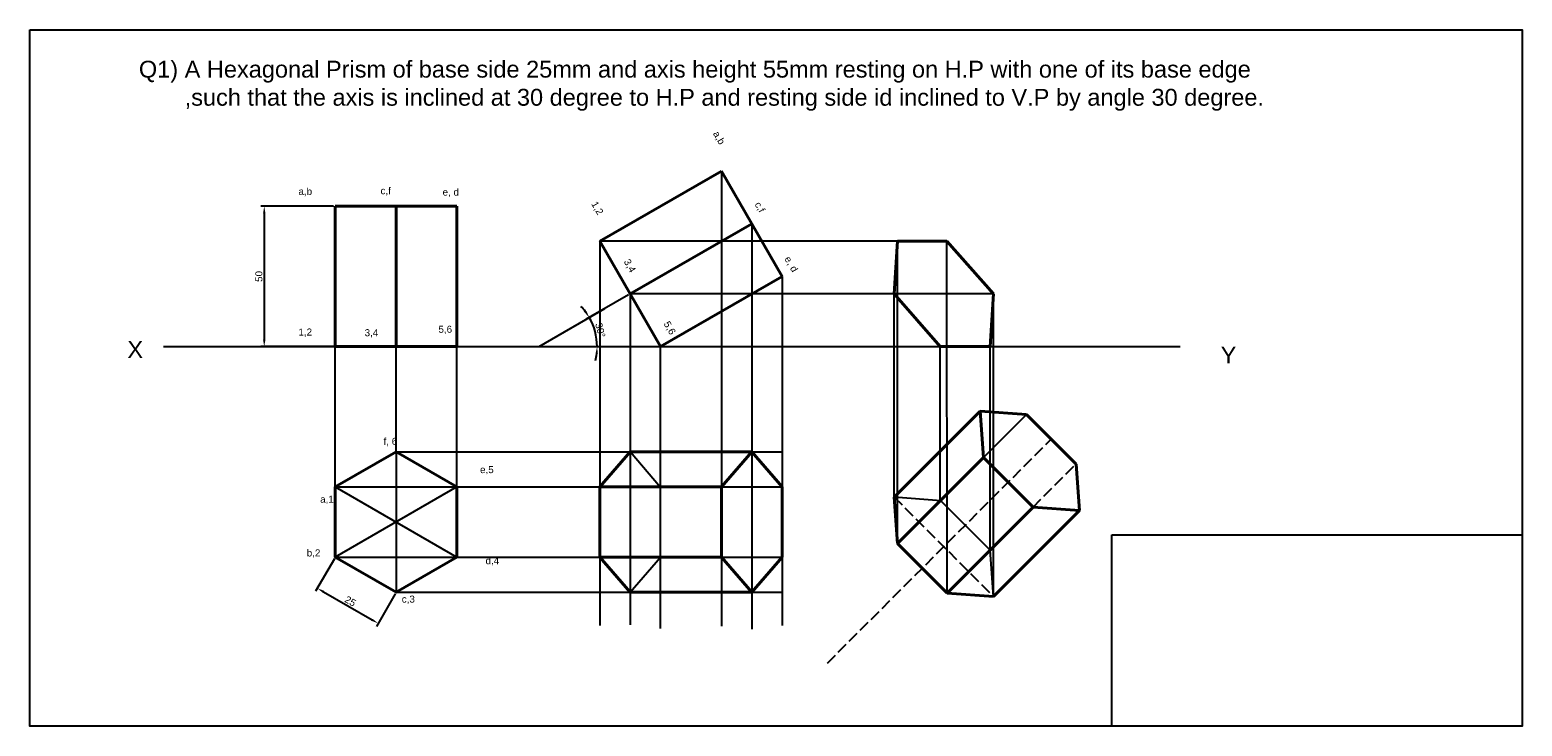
# Model space of a CAD drawing. Header units: millimetres. Extents: x -208 to 324, y 15 to 262.
import ezdxf

# ---------------------------------------------------------------- set-up
doc = ezdxf.new("R2010")
doc.units = ezdxf.units.MM
doc.linetypes.add('JIS_02_4.0', pattern=[5.5, 4, -1.5])
doc.styles.get("Standard").update_dxf_attribs({"font": 'arial.ttf'})
doc.dimstyles.new('ISO-25', dxfattribs={"dimtxt": 2.5, "dimasz": 2.5, "dimexe": 1.25, "dimexo": 0.625, "dimtad": 1, "dimtxsty": 'Standard', "dimcen": 2.5, "dimadec": 0, "dimazin": 0, "dimtfac": 1, "dimtmove": 0, "dimatfit": 3, "dimfxl": 1, "dimarcsym": 0})

# ---------------------------------------------------------------- blocks, each defined once
blk = doc.blocks.new('*D1')
at = {"color": 0, "lineweight": -2, "transparency": 16777216}
blk.add_line((5.3, 168.12), (-9.77, 159.41), dxfattribs=at)
for start, end in [(36.9197, 43.8394), (0, 30), (346.1606, 353.0803)]:
    blk.add_arc((-26.63, 149.68), 20.71, start, end, dxfattribs=at)
at = {"color": 0, "lineweight": -3, "transparency": 16777216}
for points in [[(-9.72, 162.36), (-10.42, 161.9), (-8.69, 160.04)], [(-6.48, 147.21), (-5.65, 147.16), (-5.92, 149.68)]]:
    blk.add_solid(points, dxfattribs=at)
at = {"layer": 'Defpoints', "color": 0, "lineweight": -3, "transparency": 16777216}
for p in [(49.15, 193.43), (5.85, 168.43), (-160.28, 149.68), (-6.23, 153.28), (201.68, 149.68)]:
    blk.add_point(p, dxfattribs=at)
at = {"color": 0, "transparency": 16777216, "insert": (-4.79, 155.54), "char_height": 2.5, "attachment_point": 5, "rotation": 285}
blk.add_mtext('30°', dxfattribs=at)
blk = doc.blocks.new('*D3')
at = {"color": 0, "lineweight": -2, "transparency": 16777216}
for p, q in [((-99.48, 74.19), (-106.18, 62.57)), ((-103.39, 62.41), (-86.07, 52.41)), ((-77.83, 61.69), (-84.53, 50.07))]:
    blk.add_line(p, q, dxfattribs=at)
at = {"color": 0, "lineweight": -3, "transparency": 16777216}
for points in [[(-103.18, 62.77), (-103.6, 62.05), (-105.56, 63.66)], [(-85.86, 52.77), (-86.28, 52.05), (-83.91, 51.16)]]:
    blk.add_solid(points, dxfattribs=at)
at = {"layer": 'Defpoints', "color": 0, "lineweight": -3, "transparency": 16777216}
for p in [(-99.17, 74.73), (-77.51, 62.23), (-83.91, 51.16)]:
    blk.add_point(p, dxfattribs=at)
at = {"color": 0, "lineweight": -3, "transparency": 16777216, "insert": (-93.78, 59.05), "char_height": 2.5, "attachment_point": 5, "rotation": 330}
blk.add_mtext('25', dxfattribs=at)
blk = doc.blocks.new('*D4')
at = {"color": 0, "lineweight": -2, "transparency": 16777216}
for p, q in [((-99.79, 199.68), (-125.71, 199.68)), ((-124.46, 197.18), (-124.46, 152.18)), ((-99.79, 149.68), (-125.71, 149.68))]:
    blk.add_line(p, q, dxfattribs=at)
at = {"color": 0, "lineweight": -3, "transparency": 16777216}
for points in [[(-124.88, 197.18), (-124.04, 197.18), (-124.46, 199.68)], [(-124.88, 152.18), (-124.04, 152.18), (-124.46, 149.68)]]:
    blk.add_solid(points, dxfattribs=at)
at = {"layer": 'Defpoints', "color": 0, "lineweight": -3, "transparency": 16777216}
for p in [(-99.17, 199.68), (-124.46, 149.68), (-99.17, 149.68)]:
    blk.add_point(p, dxfattribs=at)
at = {"color": 0, "lineweight": -3, "transparency": 16777216, "insert": (-126.36, 174.68), "char_height": 2.5, "attachment_point": 5, "rotation": 90}
blk.add_mtext('50', dxfattribs=at)

msp = doc.modelspace()

# ---------------------------------------------------------------- linework, layer by layer
at = {"color": 1, "lineweight": 40}
for p, q in [((-4.979, 187.183), (38.322, 212.183)), ((38.322, 212.183), (59.972, 174.683)), ((-99.166, 149.683), (-99.166, 199.683)), ((-99.166, 199.683), (-55.864, 199.683)), ((-77.515, 149.683), (-77.515, 199.683)), ((-55.864, 149.683), (-55.864, 199.683)), ((5.846, 168.433), (49.147, 193.433)), ((-4.979, 187.183), (16.671, 149.683)), ((99.835, 168.433), (101.019, 187.183)), ((101.019, 187.183), (118.649, 187.183)), ((118.649, 187.183), (135.191, 168.433)), ((16.671, 149.683), (59.972, 174.683)), ((116.212, 149.683), (99.835, 168.433)), ((135.191, 168.433), (134.006, 149.683)), ((-99.166, 149.683), (-55.864, 149.683)), ((134.006, 149.683), (116.212, 149.683)), ((99.835, 96.134), (130.454, 126.753)), ((146.947, 125.569), (130.454, 126.753)), ((130.454, 126.753), (131.638, 110.259)), ((164.625, 107.891), (146.947, 125.569)), ((5.846, 112.227), (-4.979, 99.727)), ((5.846, 112.227), (49.147, 112.227)), ((49.147, 112.227), (38.322, 99.727)), ((59.972, 99.727), (49.147, 112.227)), ((101.019, 79.641), (131.638, 110.259)), ((131.638, 110.259), (149.316, 92.582)), ((165.809, 91.397), (164.625, 107.891)), ((-4.979, 99.727), (-4.979, 74.727)), ((-4.979, 99.727), (38.322, 99.727)), ((38.322, 99.727), (38.322, 74.727)), ((59.972, 74.727), (59.972, 99.727)), ((99.835, 96.134), (101.019, 79.641)), ((118.697, 61.963), (149.316, 92.582)), ((135.191, 60.779), (165.809, 91.397)), ((149.316, 92.582), (165.809, 91.397)), ((-4.979, 74.727), (5.846, 62.227)), ((-4.979, 74.727), (38.322, 74.727)), ((38.322, 74.727), (49.147, 62.227)), ((49.147, 62.227), (59.972, 74.727)), ((101.019, 79.641), (118.697, 61.963)), ((5.846, 62.227), (49.147, 62.227)), ((118.697, 61.963), (135.191, 60.779))]:
    msp.add_line(p, q, dxfattribs=at)
at = {"color": 2}
for p, q in [((38.322, 212.183), (38.322, 50.121)), ((49.147, 193.433), (49.147, 49.139)), ((-4.979, 187.183), (-4.979, 50.367)), ((101.019, 187.183), (-4.979, 187.183)), ((101.019, 79.641), (101.019, 187.183)), ((118.697, 61.963), (118.649, 187.183)), ((59.972, 174.683), (59.972, 50.367)), ((5.846, 168.433), (5.846, 50.613)), ((135.191, 168.433), (5.846, 168.433)), ((99.835, 96.134), (99.835, 168.433)), ((135.191, 60.779), (135.191, 168.433)), ((-99.166, 99.727), (-99.166, 149.683)), ((-77.515, 112.227), (-77.515, 149.683)), ((-55.864, 99.727), (-55.864, 149.683)), ((16.671, 49.384), (16.671, 149.683)), ((116.212, 94.833), (116.212, 149.683)), ((134.006, 77.272), (134.006, 149.683)), ((-77.515, 112.227), (59.972, 112.227)), ((-99.166, 99.727), (59.972, 99.727)), ((-99.166, 74.727), (59.972, 74.727)), ((-77.515, 62.227), (59.972, 62.227))]:
    msp.add_line(p, q, dxfattribs=at)
for p, q in [((101.019, 187.183), (118.649, 187.183)), ((-26.594, 149.683), (-3.134, 163.249)), ((-160.284, 149.683), (201.676, 149.683)), ((-77.515, 112.227), (-77.515, 62.227)), ((-99.166, 99.727), (-55.864, 74.727)), ((-55.864, 99.727), (-99.166, 74.727))]:
    msp.add_line(p, q)
at = {"lineweight": 25}
for p, q in [((131.638, 110.259), (146.947, 125.569)), ((16.671, 99.534), (5.846, 112.227)), ((16.671, 74.727), (16.671, 99.534)), ((38.322, 99.727), (59.972, 99.727)), ((116.465, 94.813), (99.835, 96.134)), ((134.006, 77.272), (116.465, 94.813)), ((5.846, 62.227), (16.671, 74.727)), ((135.191, 60.779), (134.006, 77.272))]:
    msp.add_line(p, q, dxfattribs=at)
at = {"linetype": 'JIS_02_4.0'}
for p, q in [((76.091, 37.035), (155.786, 116.73)), ((99.835, 96.134), (135.191, 60.779))]:
    msp.add_line(p, q, dxfattribs=at)
at = {"linetype": 'JIS_02_4.0', "lineweight": 25}
for p, q in [((149.316, 92.582), (164.625, 107.891)), ((38.322, 74.727), (59.972, 74.727))]:
    msp.add_line(p, q, dxfattribs=at)
at = {"lineweight": -3}
for points in [[(-207.935, 262.474), (323.506, 262.474), (323.506, 14.561), (-207.935, 14.561)], [(177.394, 82.659), (323.506, 82.659), (323.506, 14.561), (177.394, 14.561)]]:
    msp.add_lwpolyline(points, close=True, dxfattribs=at)
at = {"color": 1, "lineweight": 40}
msp.add_lwpolyline([(-99.166, 99.727), (-99.166, 74.727), (-77.515, 62.227), (-55.864, 74.727), (-55.864, 99.727), (-77.515, 112.227)], close=True, dxfattribs=at)

# ---------------------------------------------------------------- texts
at = {"lineweight": -3, "char_height": 6, "attachment_point": 1}
for s, width, heights, insert in [('Q1) A Hexagonal Prism of base side 25mm and axis height 55mm resting on H.P with one of its base edge\\P       ,such that the axis is inclined at 30 degree to H.P and resting side id inclined to V.P by angle 30 degree.', 482.91618, [66.754], (-169.1, 251.469)), ('\\pxt0;X', 67.26532, [0], (-173.202, 151.641)), ('Y', 82.85662, [0], (216.135, 149.683))]:
    msp.add_mtext_dynamic_manual_height_columns(s, width=width, gutter_width=12.5, heights=heights, dxfattribs=dict(at, insert=insert))
at = {"color": 4, "char_height": 2.5, "attachment_point": 1, "rotation": 300}
for s, width, insert in [('a,b', 13.11173, (37.411, 226.798)), ('1,2 ', 13.11173, (-5.946, 201.765)), ('c,f', 11.54396, (52.238, 201.608)), ('3,4 ', 11.18321, (5.631, 181.223)), ('e, d', 14.49136, (62.866, 182.219)), ('5,6', 6.55291, (19.834, 159.076))]:
    msp.add_mtext_dynamic_manual_height_columns(s, width=width, gutter_width=12.5, heights=[0], dxfattribs=dict(at, insert=insert))
at = {"color": 4, "char_height": 2.5, "attachment_point": 1}
for s, width, insert in [('a,b', 13.11173, (-112.277, 206.202)), ('c,f', 11.54396, (-83.049, 206.448)), ('e, d', 14.49136, (-60.944, 205.957)), ('1,2 ', 13.11173, (-112.277, 156.137)), ('3,4 ', 11.18321, (-88.698, 155.892)), ('5,6', 6.55291, (-62.417, 157.119)), ('f, 6', 13.28045, (-81.979, 117.211)), ('e,5', 14.84286, (-47.606, 107.142)), ('a,1', 8.98383, (-104.551, 96.617)), ('b,2', 12.92908, (-109.321, 77.481)), ('d,4', 12.88985, (-45.653, 74.727)), ('c,3', 9.53838, (-75.479, 61.052))]:
    msp.add_mtext_dynamic_manual_height_columns(s, width=width, gutter_width=12.5, heights=[0], dxfattribs=dict(at, insert=insert))

# ---------------------------------------------------------------- dimensions: what is measured, and where the dimension line sits
at = {"color": 3, "lineweight": -3}
dim = msp.add_linear_dim(base=(-124.459, 149.683), p1=(-99.166, 199.683), p2=(-99.166, 149.683), angle=90, dimstyle='ISO-25', dxfattribs=at)
dim.commit()
dim.dimension.update_dxf_attribs({"geometry": '*D4', "text_midpoint": (-126.36, 174.683)})
at = {"color": 3}
dim = msp.add_angular_dim_2l(base=(-6.232, 153.28), line1=((-160.284, 149.683), (201.676, 149.683)), line2=((5.846, 168.433), (49.147, 193.433)), dimstyle='ISO-25', dxfattribs=at)
dim.commit()
dim.dimension.update_dxf_attribs({"geometry": '*D1', "text_midpoint": (-4.786, 155.537)})
at = {"color": 3, "lineweight": -3}
dim = msp.add_aligned_dim(p1=(-99.166, 74.727), p2=(-77.515, 62.227), distance=-12.782, dimstyle='ISO-25', dxfattribs=at)
dim.commit()
dim.dimension.update_dxf_attribs({"geometry": '*D3', "text_midpoint": (-93.781, 59.054)})

doc.saveas('drawing.dxf')
